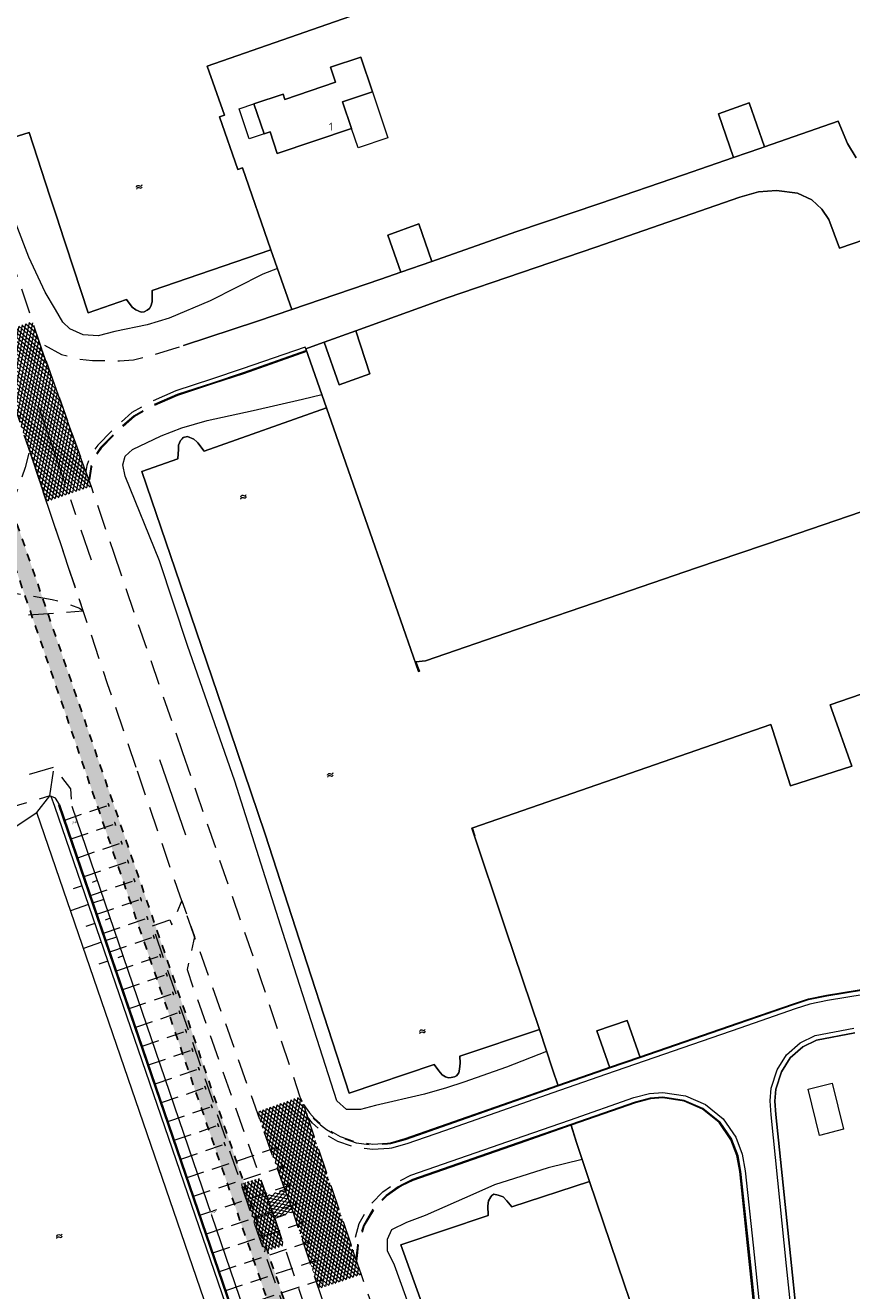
# Model space of a CAD drawing. Header units: metres. Extents: x 264570 to 266133, y 576109 to 577454.
# Tile 111 of 128: x 265495 to 265599, y 576951 to 577110. Entities that reach past the tile are written whole.
import ezdxf
from ezdxf.enums import TextEntityAlignment as Align

# ---------------------------------------------------------------- set-up
doc = ezdxf.new("R2010")
doc.units = ezdxf.units.M
for name, pattern in [('AM-AS', [16, 10, -2, 2, -2]), ('NLCS-HIDDEN', [4, 2, -2]), ('XX-DASHED', [4.8, 3.15, -1.65]), ('XX-HIDDEN2', [3.335, 2.225, -1.11])]:
    doc.linetypes.add(name, pattern=pattern)
for name, color, linetype, lineweight in [('B-BH-OG-BEBOUWING-G', 252, 'Continuous', 15), ('B-BH-OG-BEBOUWING-T50', 252, 'Continuous', 15), ('B-WE-AM-AS-WEG-GD', 252, 'AM-AS', 18), ('B-WE-GK-BESCHOEIING-TYPE_1-G', 252, 'B-WE-GK-BESCHOEIING_TYPE_1-G', 15), ('B-WE-GW-TALUDARCERING_LANG-G', 252, 'Continuous', 15), ('B-WE-KL-TRACE-A', 252, 'Continuous', 13), ('B-WE-KL-TRACE-GD', 252, 'NLCS-HIDDEN', 25), ('B-WE-OG-TOPOGRAFIE-G', 252, 'Continuous', 15), ('B-WE-OG-TOPOGRAFIE-S', 252, 'Continuous', 18), ('B-WE-VH-KANTOPSLUITING_OPSLUITBAND_10X20-G', 252, 'B-WE-VH-KANTOPSLUITING_TALUDBAND-G', 18), ('B-WE-VH-VERHARDING_ASFALT-A', 252, 'Continuous', 18), ('B-XX-AL-HOOGTELABEL-T18', 252, 'Continuous', 18), ('B-XX-GC-VERANKERING_ANKERSTANG-G', 252, 'XX-HIDDEN2', 18), ('B-XX-GK-BESCHOEIING_KUNSTSTOF-G', 252, 'GK-BESCHOEIING', 18), ('V-XX-AL-TOPOGRAFIE-G', 252, 'XX-DASHED', 18)]:
    doc.layers.add(name, color=color, linetype=linetype, lineweight=lineweight)
doc.styles.add('NLCS-ISO-ANNOTATIVE-T18', font='NLCS-ISO.ttf', dxfattribs={"oblique": 30, "height": 1.8})
doc.styles.add('NLCS-ISO-M200-T50', font='NLCS-ISO.ttf', dxfattribs={"height": 1})
doc.linetypes.add('B-WE-GK-BESCHOEIING_TYPE_1-G', pattern='A,7.5,[151,NLCS.shx,S=2,R=0,X=-0.25,Y=0.6],2.5', length=10)
doc.linetypes.add('B-WE-VH-KANTOPSLUITING_TALUDBAND-G', pattern='A,5,-2.5,[4,NLCS.shx,S=0.5,R=0,X=0,Y=0],-2.5', length=10)
doc.linetypes.add('GK-BESCHOEIING', pattern='A,30,-5,[1,NLCS.SHX,S=1,R=0,X=0,Y=0],-5', length=40)

# ---------------------------------------------------------------- blocks, each defined once
blk = doc.blocks.new('SOG-TOPOGRAFIE_WATER-SO')
at = {"flags": 128}
for points in [[(-2.51, 0.56), (-2.43, 0.7, -0.538831), (-0.42, 0.73, 0.605168), (1.26, 0.93, -4.035705)], [(-2.88, -0.71), (-2.79, -0.57, -0.538831), (-0.79, -0.54, 0.605168), (0.89, -0.34, -4.035705)]]:
    blk.add_lwpolyline(points, format="xyb", dxfattribs=at)

msp = doc.modelspace()

# ---------------------------------------------------------------- hatches: boundary and pattern name
at = {"layer": 'B-WE-KL-TRACE-A'}
h = msp.add_hatch(dxfattribs=at)
h.set_pattern_fill('DOTS', color=256, scale=0.5)
h.set_pattern_definition([(0, (265713.50372, 576754.34745), (0.079375, 0.15875), [0, -0.15875])])
h.paths.add_polyline_path([(265257.5, 576901.58), (265280.09, 576836.28), (265298.31, 576783.27), (265291.79, 576781.39), (265239.38, 576934.36), (265222.65, 576983.21), (265230.7, 576979.94), (265245.3, 576937.42), (265245.43, 576937.04)])
h.paths.add_polyline_path([(265223.14, 576984.79), (265219.92, 576993.61), (265211.97, 577028.58), (265210.55, 577042.1), (265222.79, 577002.99), (265229.99, 576982.01)])
h.paths.add_polyline_path([(265207.49, 577055.38), (265208.88, 577042.21), (265202.77, 577069.07)])
h.paths.add_polyline_path([(265194.59, 577097.91), (265209.11, 577055.74), (265209.67, 577050.43), (265224.35, 577003.5), (265246.86, 576937.96), (265259.06, 576902.11), (265281.65, 576836.81), (265331.28, 576692.4), (265402.25, 576711.02), (265417.83, 576715.06), (265434.25, 576719.39), (265450.78, 576723.65), (265466.98, 576727.88), (265483.56, 576732.24), (265517.75, 576741.1), (265533.99, 576745.38), (265551.26, 576749.84), (265566.67, 576753.91), (265582.24, 576757.87), (265589.31, 576759.69), (265591.04, 576760.33), (265486.41, 577064.17), (265488.3, 577064.82), (265593.6, 576759.04), (265591.73, 576758.34), (265591.58, 576758.77), (265589.8, 576758.11), (265582.65, 576756.27), (265567.09, 576752.31), (265551.68, 576748.25), (265534.4, 576743.78), (265518.17, 576739.51), (265483.98, 576730.65), (265467.4, 576726.28), (265451.19, 576722.05), (265434.66, 576717.8), (265418.25, 576713.46), (265402.66, 576709.43), (265330.22, 576690.42), (265298.85, 576781.71), (265290.74, 576779.37), (265237.82, 576933.82), (265212.51, 577007.74), (265210.34, 577028.31), (265197.8, 577083.52), (265193.03, 577097.37)])
at = {"layer": 'B-WE-VH-VERHARDING_ASFALT-A'}
h = msp.add_hatch(dxfattribs=at)
h.set_pattern_fill('AVH-ASFALT', color=256, scale=2, angle=179.449, style=0, pattern_type=2)
h.set_pattern_definition([(258.53750335, (53525.60482, 115542.10574), (0.39202199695, -0.07949059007), []), (318.53750335, (53525.60482, 115542.10574), (0.26485186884, 0.29975571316), [])])
h.paths.add_polyline_path([(265503.5, 577052.4), (265496.97, 577070.56), (265496.11, 577073.11), (265490.91, 577071.37), (265495.91, 577056.47), (265496.08, 577055.96), (265497.08, 577052.95), (265497.9, 577050.52)])
h = msp.add_hatch(dxfattribs=at)
h.set_pattern_fill('AVH-ASFALT', color=256, scale=2, angle=359.7884, style=0, pattern_type=2)
h.set_pattern_definition([(78.87690652, (53525.60482, 115542.10574), (-0.39248599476, 0.07716698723), []), (138.87690652, (53525.60482, 115542.10574), (-0.26307156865, -0.30131934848), [])])
h.paths.add_polyline_path([(265537.41, 576953.42), (265536.77, 576955.33), (265536.44, 576956.35), (265533.79, 576964.11), (265530.67, 576973.23), (265530.37, 576974.33), (265529.74, 576975.76), (265524.35, 576973.84), (265527.83, 576964.11), (265528.88, 576961.28), (265532.1, 576951.64)])
h = msp.add_hatch(dxfattribs=at)
h.set_pattern_fill('AVH-ASFALT', color=256, scale=2, angle=0.2906, style=0, pattern_type=2)
h.set_pattern_definition([(79.37907715, (53525.60482, 115542.10574), (-0.39314724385, 0.07372411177), []), (139.37907715, (53525.60482, 115542.10574), (-0.2604205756, -0.3036134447), [])])
h.paths.add_polyline_path([(265527.72, 576957.08), (265526.58, 576960.46), (265525.52, 576963.35), (265524.76, 576965.54), (265522.35, 576964.82), (265524.41, 576958.74), (265525.29, 576956.26)])
h = msp.add_hatch(dxfattribs=at)
h.set_pattern_fill('AVH-ASFALT', color=256, scale=2, angle=89.0104, style=0, pattern_type=2)
h.set_pattern_definition([(168.09890705, (53525.60482, 115542.10574), (-0.0824891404, -0.39140202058), []), (228.09890705, (53525.60482, 115542.10574), (0.29771952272, -0.2671387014), [])])
h.paths.add_polyline_path([(265528.36, 576961.1), (265528.88, 576961.28), (265527.83, 576964.11), (265527.37, 576963.96), (265525.52, 576963.35), (265526.58, 576960.46)])

# ---------------------------------------------------------------- linework, layer by layer
at = {"layer": 'B-BH-OG-BEBOUWING-G'}
msp.add_lwpolyline([(265537.38, 577106.33), (265538.84, 577101.98), (265535.1, 577100.72), (265536.22, 577097.38), (265526.88, 577094.24), (265525.98, 577096.94), (265525.23, 577096.69), (265523.96, 577100.47), (265527.61, 577101.7), (265527.83, 577101.03), (265534.21, 577103.17), (265533.58, 577105.06), (265537.38, 577106.33)], close=True, dxfattribs=at)
at = {"layer": 'B-WE-AM-AS-WEG-GD', "flags": 128}
for points in [[(265497.01, 577062.11), (265503.5, 577043.19)], [(265512.11, 577018.12), (265515.36, 577008.66)]]:
    msp.add_lwpolyline(points, dxfattribs=at)
at = {"layer": 'B-WE-GW-TALUDARCERING_LANG-G', "flags": 128}
for points in [[(265502.36, 577002.24), (265501.23, 577001.85)], [(265504.28, 577002.9), (265503.62, 577002.68)], [(265505.09, 577000.54), (265503.78, 577000.09)], [(265503.17, 576999.88), (265500.9, 576999.1)], [(265503.98, 576997.51), (265502.85, 576997.12)], [(265505.9, 576998.17), (265505.25, 576997.95)], [(265506.71, 576995.81), (265505.4, 576995.36)], [(265504.8, 576995.15), (265502.53, 576994.37)], [(265505.61, 576992.78), (265504.47, 576992.39)], [(265507.52, 576993.44), (265506.87, 576993.22)]]:
    msp.add_lwpolyline(points, dxfattribs=at)
at = {"layer": 'B-WE-KL-TRACE-GD', "ltscale": 0.5, "flags": 128}
msp.add_lwpolyline([(265194.59, 577097.91), (265209.11, 577055.74), (265209.67, 577050.43), (265224.35, 577003.5), (265246.86, 576937.96), (265259.06, 576902.11), (265281.65, 576836.81), (265331.28, 576692.4), (265402.25, 576711.02), (265417.83, 576715.06), (265434.25, 576719.39), (265450.78, 576723.65), (265466.98, 576727.88), (265483.56, 576732.24), (265517.75, 576741.1), (265533.99, 576745.38), (265551.26, 576749.84), (265566.67, 576753.91), (265582.24, 576757.87), (265589.31, 576759.69), (265591.04, 576760.33), (265486.41, 577064.17), (265488.3, 577064.82), (265593.6, 576759.04), (265591.73, 576758.34), (265591.58, 576758.77), (265589.8, 576758.11), (265582.65, 576756.27), (265567.09, 576752.31), (265551.68, 576748.25), (265534.4, 576743.78), (265518.17, 576739.51), (265483.98, 576730.65), (265467.4, 576726.28), (265451.19, 576722.05), (265434.66, 576717.8), (265418.25, 576713.46), (265402.66, 576709.43), (265330.22, 576690.42), (265298.85, 576781.71), (265290.74, 576779.37), (265237.82, 576933.82), (265212.51, 577007.74), (265210.34, 577028.31), (265197.8, 577083.52), (265193.03, 577097.37)], close=True, dxfattribs=at)
at = {"layer": 'B-WE-OG-TOPOGRAFIE-G'}
for points in [[(265536.01, 577111.43), (265518.06, 577105.18), (265520.26, 577099.04), (265519.64, 577098.82), (265521.95, 577092.2), (265522.53, 577092.41), (265526.07, 577082.14), (265511.18, 577077.03), (265511.16, 577075.6), (265511.02, 577075.06), (265510.83, 577074.76), (265510.56, 577074.56), (265510.18, 577074.33), (265509.78, 577074.31), (265509.1, 577074.59), (265508.65, 577074.94), (265507.94, 577075.91), (265503.11, 577074.22), (265499.41, 577085.55), (265499.39, 577085.6), (265498.31, 577088.89), (265495.7, 577096.87), (265493.69, 577096.25)], [(265599.63, 577093.7), (265598.54, 577095.48), (265597.37, 577098.31), (265588.08, 577095.07), (265586.16, 577100.61), (265582.3, 577099.21), (265584.22, 577093.72), (265577.92, 577091.53), (265567.4, 577087.95), (265556.87, 577084.38), (265546.3, 577080.68), (265544.66, 577085.39), (265540.76, 577083.98), (265542.39, 577079.31), (265539.91, 577078.44), (265528.72, 577074.64), (265526.07, 577082.14), (265522.53, 577092.41), (265521.95, 577092.2), (265519.64, 577098.82), (265520.26, 577099.04), (265518.06, 577105.18), (265536.01, 577111.43)], [(265515.11, 577070.11), (265524.39, 577073.17), (265528.72, 577074.64), (265539.91, 577078.44), (265542.39, 577079.31), (265546.3, 577080.68), (265556.87, 577084.38), (265567.4, 577087.95), (265577.92, 577091.53), (265584.22, 577093.72), (265587.65, 577094.92), (265588.08, 577095.07), (265597.37, 577098.31), (265598.54, 577095.48), (265599.63, 577093.7)], [(265488.9, 577094.76), (265489.28, 577094.88), (265492.19, 577095.78), (265493.69, 577096.25), (265495.7, 577096.87), (265498.31, 577088.89), (265499.39, 577085.6), (265499.41, 577085.55), (265503.11, 577074.22), (265507.94, 577075.91), (265508.65, 577074.94), (265509.1, 577074.59), (265509.78, 577074.31), (265510.18, 577074.33), (265510.56, 577074.56), (265510.83, 577074.76), (265511.02, 577075.06), (265511.16, 577075.6), (265511.18, 577077.03), (265526.07, 577082.14), (265528.72, 577074.64), (265524.39, 577073.17), (265515.11, 577070.11)], [(265526.9, 577079.8), (265525.08, 577079.09), (265518.44, 577075.73), (265513.29, 577073.56), (265510.53, 577072.71), (265506.47, 577071.86), (265504.37, 577071.34), (265502.51, 577071.45), (265500.81, 577072.22), (265500.81, 577072.22), (265499.93, 577073.03), (265499.03, 577074.65), (265497.71, 577076.83), (265495.68, 577081.23), (265492.28, 577090.05), (265491.28, 577089.8), (265490.9, 577089.95)], [(265601.83, 577049.75), (265590.7, 577045.96), (265579.57, 577042.17), (265568.44, 577038.38), (265556.96, 577034.44), (265545.49, 577030.49), (265544.3, 577030.4), (265544.74, 577029.2), (265544.62, 577029.16), (265544.62, 577029.16), (265538.84, 577045.73), (265533.07, 577062.3), (265530.46, 577069.71), (265530.83, 577069.84), (265532.79, 577070.55), (265534.65, 577065.16), (265538.52, 577066.56), (265536.76, 577071.97), (265548.24, 577076.09), (265566.89, 577082.48), (265584.98, 577088.73), (265587.36, 577089.42), (265589.61, 577089.6), (265592.23, 577089.25), (265594.06, 577088.4), (265595.3, 577087.23), (265596.17, 577085.93), (265597.52, 577082.33), (265602.15, 577083.95)], [(265602.15, 577083.95), (265597.52, 577082.33), (265596.17, 577085.93), (265595.3, 577087.23), (265594.06, 577088.4), (265592.23, 577089.25), (265589.61, 577089.6), (265587.36, 577089.42), (265584.98, 577088.73), (265566.89, 577082.48), (265548.24, 577076.09), (265536.76, 577071.97), (265532.79, 577070.55), (265530.83, 577069.84), (265530.46, 577069.71)], [(265530.46, 577069.71), (265533.07, 577062.3), (265517.71, 577056.86), (265516.92, 577057.87), (265516.77, 577058), (265516.39, 577058.33), (265515.6, 577058.69), (265515.06, 577058.55), (265514.93, 577058.37), (265514.73, 577058.19), (265514.48, 577057.59), (265514.46, 577057.08), (265514.39, 577055.88), (265509.86, 577054.28), (265514.7, 577040.17), (265520.04, 577024.44), (265525.38, 577008.72), (265530.65, 576992.46), (265535.93, 576976.21), (265546.61, 576979.82), (265547.19, 576979), (265547.61, 576978.52), (265548.01, 576978.25), (265548.42, 576978.14), (265548.72, 576978.15), (265549.16, 576978.27), (265549.39, 576978.4), (265549.68, 576978.76), (265549.78, 576979.22), (265549.85, 576979.96), (265549.81, 576980.85), (265559.85, 576984.18), (265561.48, 576979.21), (265562.17, 576977.11), (265562.17, 576977.11)], [(265530.38, 577069.92), (265522.46, 577067.17), (265518.62, 577065.87), (265514.16, 577064.42)], [(265530.54, 577069.47), (265522.6, 577066.66), (265518.73, 577065.4), (265514.32, 577063.94)], [(265560.74, 576981.46), (265560.71, 576981.44), (265555.68, 576979.46), (265550.34, 576977.58), (265548.16, 576976.89), (265545.38, 576976.07), (265539.22, 576974.67), (265537.33, 576974.15), (265535.57, 576974.14), (265534.37, 576975.24), (265527.6, 576996.39), (265521.54, 577015.4), (265515.6, 577032.45), (265512.09, 577043.06), (265507.77, 577053.71), (265507.48, 577055.14), (265507.76, 577056.23), (265508.68, 577057.06), (265512.32, 577058.76), (265514.9, 577059.78), (265518.09, 577060.68), (265523.84, 577061.97), (265530.06, 577063.37), (265532.48, 577063.97)], [(265626.74, 577035.44), (265596.34, 577024.97), (265596.51, 577024.48), (265599.08, 577017.29), (265591.38, 577014.81), (265589.11, 577021.88), (265588.91, 577022.51), (265551.44, 577009.54), (265551.31, 577009.48), (265555.58, 576996.83), (265559.85, 576984.18), (265549.81, 576980.85), (265549.85, 576979.96), (265549.78, 576979.22), (265549.68, 576978.76), (265549.39, 576978.4), (265549.16, 576978.27), (265548.72, 576978.15), (265548.42, 576978.14), (265548.01, 576978.25), (265547.61, 576978.52), (265547.19, 576979), (265546.61, 576979.82), (265535.93, 576976.21), (265530.65, 576992.46), (265525.38, 577008.72), (265520.04, 577024.44), (265514.7, 577040.17), (265509.86, 577054.28), (265514.39, 577055.88), (265514.46, 577057.08), (265514.48, 577057.59), (265514.73, 577058.19), (265514.93, 577058.37), (265515.06, 577058.55), (265515.6, 577058.69), (265516.39, 577058.33), (265516.77, 577058), (265516.92, 577057.87), (265517.71, 577056.86), (265533.07, 577062.3), (265538.84, 577045.73), (265544.62, 577029.16), (265544.74, 577029.2), (265544.3, 577030.4), (265545.49, 577030.49), (265556.96, 577034.44), (265568.44, 577038.38), (265579.57, 577042.17), (265590.7, 577045.96), (265601.83, 577049.75)], [(265503.5, 577052.4), (265503.2, 577053.24)], [(265609.75, 576990.68), (265595.91, 576988.44), (265593.64, 576987.95), (265591.76, 576987.34), (265584.82, 576984.94), (265572.46, 576980.68), (265570.84, 576985.32), (265567.04, 576984.04), (265568.67, 576979.38), (265568.07, 576979.17), (265562.17, 576977.11), (265561.48, 576979.21), (265559.85, 576984.18), (265555.58, 576996.83), (265551.31, 577009.48), (265551.44, 577009.54), (265588.91, 577022.51), (265589.11, 577021.88), (265591.38, 577014.81), (265599.08, 577017.29), (265596.51, 577024.48), (265596.34, 577024.97), (265626.74, 577035.44)], [(265544.66, 577029.27), (265544.26, 577030.39)], [(265549.57, 576791.1), (265560.63, 576758.88), (265583.86, 576764.92), (265498.93, 577012.22)], [(265539.03, 576896.96), (265540.33, 576897.44), (265501.1, 577012.23)], [(265479.99, 577000.35), (265496.67, 577011.44)], [(265551.84, 576791.88), (265562.18, 576761.76), (265580.75, 576766.59), (265496.67, 577011.44)], [(265540.75, 576969.84), (265541.15, 576969.87), (265542.98, 576970.39), (265562.17, 576977.11), (265568.07, 576979.17), (265568.67, 576979.38), (265572.46, 576980.68), (265584.82, 576984.94), (265591.76, 576987.34), (265593.64, 576987.95), (265595.91, 576988.44), (265609.75, 576990.68)], [(265609.85, 576990.1), (265596.02, 576987.85), (265593.79, 576987.38), (265591.95, 576986.78), (265585.02, 576984.38), (265568.26, 576978.61), (265562.36, 576976.54), (265547.88, 576971.48), (265543.16, 576969.83), (265541.25, 576969.28), (265540.95, 576969.26)], [(265599.87, 576919.35), (265597.54, 576921.08), (265595.37, 576923.57), (265594.05, 576926.08), (265593.68, 576927.81), (265593.09, 576933.41), (265590.88, 576954.5), (265588.92, 576973.48), (265588.81, 576975.22), (265588.94, 576976.84), (265589.68, 576979.15), (265590.86, 576981.01), (265592.6, 576982.52), (265594.45, 576983.43), (265599.34, 576984.38)], [(265599.44, 576983.8), (265594.64, 576982.86), (265592.93, 576982.02), (265591.31, 576980.62), (265590.22, 576978.89), (265589.53, 576976.72), (265589.41, 576975.21), (265589.51, 576973.53), (265591.47, 576954.56), (265593.68, 576933.47), (265594.27, 576927.9), (265594.61, 576926.28), (265595.86, 576923.91), (265597.94, 576921.52), (265600.17, 576919.87)], [(265600.17, 576919.87), (265597.94, 576921.52), (265595.86, 576923.91), (265594.61, 576926.28), (265594.27, 576927.9), (265593.68, 576933.47), (265591.47, 576954.56), (265589.51, 576973.53), (265589.41, 576975.21), (265589.53, 576976.72), (265590.22, 576978.89), (265591.31, 576980.62), (265592.93, 576982.02), (265594.64, 576982.86), (265599.44, 576983.8)], [(265542.36, 576965.24), (265543.66, 576965.89), (265557.9, 576970.84), (265557.9, 576970.84), (265563.58, 576972.82), (265571.68, 576975.65), (265573.66, 576976.16), (265575.33, 576976.29), (265578.18, 576975.88), (265580.68, 576974.79), (265582.92, 576972.98), (265584.48, 576970.69), (265585.31, 576968.55), (265585.68, 576966.44), (265586.66, 576957.12), (265589.85, 576926.45)], [(265599.16, 576914.11), (265597.72, 576914.43), (265596.14, 576915.12), (265594.94, 576915.9), (265593.55, 576917.07), (265592.1, 576918.77), (265591.03, 576920.36), (265590.08, 576922.48), (265589.53, 576924.48), (265589.27, 576926.38), (265586.07, 576957.06), (265585.09, 576966.36), (265584.74, 576968.39), (265583.96, 576970.41), (265582.48, 576972.57), (265580.37, 576974.28), (265578.02, 576975.3), (265575.31, 576975.7), (265573.75, 576975.57), (265571.85, 576975.08), (265563.76, 576972.26), (265558.09, 576970.28), (265543.89, 576965.34), (265542.55, 576964.68)], [(265574.85, 576939.37), (265570.48, 576952.24), (265566.11, 576965.11), (265564.5, 576970.02), (265563.76, 576972.26), (265571.85, 576975.08), (265573.75, 576975.57), (265575.31, 576975.7), (265578.02, 576975.3), (265580.37, 576974.28), (265582.48, 576972.57), (265583.96, 576970.41), (265584.74, 576968.39), (265585.09, 576966.36), (265586.07, 576957.06), (265589.27, 576926.38)], [(265563.79, 576972.17), (265564.5, 576970.02), (265566.11, 576965.11), (265556.35, 576961.92), (265555.73, 576962.69), (265555.26, 576963.18), (265554.64, 576963.41), (265554.1, 576963.51), (265553.85, 576963.36), (265553.71, 576963.2), (265553.42, 576962.67), (265553.34, 576962.07), (265553.38, 576960.83), (265542.42, 576957.16), (265546.91, 576944.72)], [(265565.2, 576967.88), (265560.91, 576966.81), (265554.19, 576964.7), (265551.82, 576963.64), (265545.46, 576960.85), (265543.14, 576959.95), (265541.22, 576959.03), (265540.69, 576957.81), (265540.69, 576956.44), (265541.58, 576954.65), (265542.98, 576950.71), (265549.32, 576932.63), (265556.55, 576911.61), (265563.65, 576891.83), (265570.28, 576872.26), (265576.5, 576853.99), (265580.33, 576842.77), (265586.13, 576825.79), (265592.06, 576808.98), (265598.12, 576791.33), (265602.57, 576777.79)], [(265546.91, 576944.72), (265542.42, 576957.16), (265553.38, 576960.83), (265553.34, 576962.07), (265553.42, 576962.67), (265553.71, 576963.2), (265553.85, 576963.36), (265554.1, 576963.51), (265554.64, 576963.41), (265555.26, 576963.18), (265555.73, 576962.69), (265556.35, 576961.92), (265566.11, 576965.11), (265570.48, 576952.24), (265574.85, 576939.37)]]:
    msp.add_lwpolyline(points, dxfattribs=at)
for points in [[(265538.84, 577101.98), (265537.38, 577106.33), (265533.58, 577105.06), (265534.21, 577103.17), (265527.83, 577101.03), (265527.61, 577101.7), (265523.96, 577100.47), (265525.23, 577096.69), (265525.98, 577096.94), (265526.88, 577094.24), (265536.22, 577097.38), (265535.1, 577100.72), (265538.84, 577101.98)], [(265535.1, 577100.72), (265538.84, 577101.98), (265540.78, 577096.19), (265537.04, 577094.94), (265536.22, 577097.38), (265535.1, 577100.72)], [(265587.65, 577094.92), (265584.22, 577093.72), (265582.3, 577099.21), (265586.16, 577100.61), (265588.08, 577095.07), (265587.65, 577094.92)], [(265523.96, 577100.47), (265525.23, 577096.69), (265523.35, 577096.06), (265522.08, 577099.84), (265523.96, 577100.47)], [(265540.76, 577083.98), (265544.66, 577085.39), (265546.3, 577080.68), (265542.39, 577079.31), (265540.76, 577083.98)], [(265536.76, 577071.97), (265538.52, 577066.56), (265534.65, 577065.16), (265532.79, 577070.55), (265536.76, 577071.97)], [(265551.71, 577008.51), (265551.4, 577009.43)], [(265572.46, 576980.68), (265568.67, 576979.38), (265567.04, 576984.04), (265570.84, 576985.32), (265572.46, 576980.68)], [(265596.59, 576977.45), (265598.04, 576971.66), (265595.02, 576970.9), (265593.57, 576976.69), (265596.59, 576977.45)]]:
    msp.add_lwpolyline(points, close=True, dxfattribs=at)
at = {"layer": 'B-WE-OG-TOPOGRAFIE-G', "flags": 128}
msp.add_lwpolyline([(265530.54, 577069.47), (265530.38, 577069.92)], dxfattribs=at)
at = {"layer": 'B-WE-VH-KANTOPSLUITING_OPSLUITBAND_10X20-G'}
for points in [[(265530.58, 577069.37), (265522.63, 577066.57), (265518.76, 577065.31), (265514.36, 577063.85)], [(265540.72, 576969.94), (265541.13, 576969.97), (265542.95, 576970.49), (265562.14, 576977.2), (265568.03, 576979.26), (265568.64, 576979.47), (265572.43, 576980.78), (265584.79, 576985.03), (265591.73, 576987.44), (265593.61, 576988.04), (265595.89, 576988.53), (265609.73, 576990.78)], [(265599.15, 576914.02), (265597.69, 576914.33), (265596.09, 576915.03), (265594.88, 576915.82), (265593.48, 576917), (265592.02, 576918.71), (265590.94, 576920.31), (265589.99, 576922.44), (265589.43, 576924.46), (265589.17, 576926.36), (265585.97, 576957.05), (265584.99, 576966.35), (265584.64, 576968.36), (265583.87, 576970.36), (265582.41, 576972.5), (265580.32, 576974.2), (265577.99, 576975.2), (265575.31, 576975.6), (265573.77, 576975.47), (265571.88, 576974.99), (265563.79, 576972.17), (265558.12, 576970.19), (265543.93, 576965.25), (265542.58, 576964.59)]]:
    msp.add_lwpolyline(points, dxfattribs=at)
at = {"layer": 'B-XX-GC-VERANKERING_ANKERSTANG-G'}
for p, q in [((265501.82, 577005.78), (265507.49, 577007.72)), ((265502.63, 577003.41), (265508.3, 577005.35)), ((265503.43, 577001.04), (265509.11, 577002.99)), ((265504.24, 576998.68), (265509.92, 577000.62)), ((265505.05, 576996.31), (265510.73, 576998.25)), ((265505.86, 576993.94), (265511.54, 576995.89)), ((265506.67, 576991.58), (265512.35, 576993.52)), ((265507.48, 576989.21), (265513.16, 576991.16)), ((265508.29, 576986.85), (265513.97, 576988.79)), ((265509.1, 576984.48), (265514.77, 576986.42)), ((265509.91, 576982.11), (265515.58, 576984.06)), ((265510.72, 576979.75), (265516.39, 576981.69)), ((265511.53, 576977.38), (265517.2, 576979.32)), ((265512.33, 576975.02), (265518.01, 576976.96)), ((265513.14, 576972.65), (265518.82, 576974.59)), ((265513.95, 576970.28), (265519.63, 576972.23)), ((265514.76, 576967.92), (265520.44, 576969.86)), ((265515.55, 576965.62), (265526.94, 576969.4)), ((265526.72, 576969.54, 0.27), (265526.71, 576969.53, 0.27)), ((265526.84, 576969.16, 0.27), (265526.83, 576969.15, 0.27)), ((265527.53, 576967.17, 0.27), (265527.52, 576967.17, 0.27)), ((265516.36, 576963.26), (265527.75, 576967.03)), ((265527.65, 576966.79, 0.27), (265527.64, 576966.79, 0.27)), ((265528.34, 576964.8, 0.27), (265528.33, 576964.8, 0.27)), ((265528.46, 576964.42, 0.27), (265528.45, 576964.42, 0.27)), ((265529.15, 576962.44, 0.27), (265529.14, 576962.44, 0.27)), ((265529.27, 576962.06, 0.27), (265529.26, 576962.06, 0.27)), ((265518.8, 576956.16), (265530.18, 576959.94)), ((265529.96, 576960.07, 0.27), (265529.95, 576960.07, 0.27)), ((265530.08, 576959.69, 0.27), (265530.08, 576959.69, 0.27)), ((265519.61, 576953.8), (265530.99, 576957.57)), ((265530.77, 576957.71, 0.27), (265530.76, 576957.71, 0.27)), ((265530.89, 576957.33, 0.27), (265530.89, 576957.33, 0.27)), ((265520.42, 576951.43), (265531.8, 576955.21)), ((265531.58, 576955.34, 0.27), (265531.57, 576955.34, 0.27)), ((265531.7, 576954.96, 0.27), (265531.7, 576954.96, 0.27)), ((265521.23, 576949.07), (265532.61, 576952.84)), ((265532.39, 576952.98, 0.27), (265532.38, 576952.98, 0.27)), ((265532.51, 576952.6, 0.27), (265532.51, 576952.6, 0.27))]:
    msp.add_line(p, q, dxfattribs=at)
for centre, radius, start, end in [((265507.67, 577012.9), 2.06, 189.0028, 194.1982), ((265505.13, 577012.19), 0.647, 19.8904, 37.5404), ((265505.13, 577012.19), 0.647, 19.3353, 37.3517), ((265507.57, 577013.19), 2.06, 203.5891, 208.7846), ((265505.72, 577012.3), 0.106, 76.9811, 101.0459), ((265505.66, 577012.47), 0.106, 296.7415, 320.8063), ((265505.12, 577012.2), 0.647, 0.247, 17.897), ((265505.13, 577012.2), 0.647, 0.4356, 18.452), ((265508.48, 577010.54), 2.06, 189.0028, 194.1982), ((265505.94, 577009.82), 0.647, 19.8904, 37.5404), ((265505.94, 577009.83), 0.647, 19.3353, 37.3517), ((265506.53, 577009.94), 0.106, 76.9811, 101.0459), ((265506.47, 577010.11), 0.106, 296.7415, 320.8063), ((265505.94, 577009.83), 0.647, 0.4356, 18.452), ((265505.93, 577009.83), 0.647, 0.247, 17.897), ((265508.38, 577010.83), 2.06, 203.5891, 208.7846), ((265509.29, 577008.17), 2.06, 189.0028, 194.1982), ((265506.75, 577007.46), 0.647, 19.8904, 37.5404), ((265506.75, 577007.46), 0.647, 19.3353, 37.3517), ((265509.19, 577008.46), 2.06, 203.5891, 208.7846), ((265507.34, 577007.57), 0.106, 76.9811, 101.0459), ((265507.28, 577007.74), 0.106, 296.7415, 320.8063), ((265506.75, 577007.47), 0.647, 0.4356, 18.452), ((265506.74, 577007.47), 0.647, 0.247, 17.897), ((265510.1, 577005.81), 2.06, 189.0028, 194.1982), ((265507.56, 577005.09), 0.647, 19.8904, 37.5404), ((265507.56, 577005.09), 0.647, 19.3353, 37.3517), ((265510, 577006.1), 2.06, 203.5891, 208.7846), ((265508.15, 577005.2), 0.106, 76.9811, 101.0459), ((265508.09, 577005.38), 0.106, 296.7415, 320.8063), ((265507.56, 577005.1), 0.647, 0.4356, 18.452), ((265507.55, 577005.1), 0.647, 0.247, 17.897), ((265510.91, 577003.44), 2.06, 189.0028, 194.1982), ((265508.36, 577002.72), 0.647, 19.8904, 37.5404), ((265508.37, 577002.73), 0.647, 19.3353, 37.3517), ((265510.81, 577003.73), 2.06, 203.5891, 208.7846), ((265508.96, 577002.84), 0.106, 76.9811, 101.0459), ((265508.9, 577003.01), 0.106, 296.7415, 320.8063), ((265508.37, 577002.74), 0.647, 0.4356, 18.452), ((265508.36, 577002.74), 0.647, 0.247, 17.897), ((265511.72, 577001.07), 2.06, 189.0028, 194.1982), ((265509.18, 577000.36), 0.647, 19.3353, 37.3517), ((265509.17, 577000.36), 0.647, 19.8904, 37.5404), ((265511.62, 577001.36), 2.06, 203.5891, 208.7846), ((265509.77, 577000.47), 0.106, 76.9811, 101.0459), ((265509.71, 577000.64), 0.106, 296.7415, 320.8063), ((265509.17, 577000.37), 0.647, 0.247, 17.897), ((265509.18, 577000.37), 0.647, 0.4356, 18.452), ((265512.53, 576998.71), 2.06, 189.0028, 194.1982), ((265509.99, 576998), 0.647, 19.3353, 37.3517), ((265509.98, 576997.99), 0.647, 19.8904, 37.5404), ((265512.43, 576999), 2.06, 203.5891, 208.7846), ((265510.58, 576998.11), 0.106, 76.9811, 101.0459), ((265510.52, 576998.28), 0.106, 296.7415, 320.8063), ((265509.98, 576998), 0.647, 0.247, 17.897), ((265509.99, 576998), 0.647, 0.4356, 18.452), ((265513.34, 576996.34), 2.06, 189.0028, 194.1982), ((265510.79, 576995.63), 0.647, 19.8904, 37.5404), ((265510.8, 576995.63), 0.647, 19.3353, 37.3517), ((265513.24, 576996.63), 2.06, 203.5891, 208.7846), ((265511.38, 576995.74), 0.106, 76.9811, 101.0459), ((265511.33, 576995.91), 0.106, 296.7415, 320.8063), ((265510.79, 576995.64), 0.647, 0.247, 17.897), ((265510.79, 576995.64), 0.647, 0.4356, 18.452), ((265514.15, 576993.98), 2.06, 189.0028, 194.1982), ((265511.6, 576993.26), 0.647, 19.8904, 37.5404), ((265511.61, 576993.26), 0.647, 19.3353, 37.3517), ((265514.05, 576994.27), 2.06, 203.5891, 208.7846), ((265512.19, 576993.37), 0.106, 76.9811, 101.0459), ((265512.14, 576993.54), 0.106, 296.7415, 320.8063), ((265511.6, 576993.27), 0.647, 0.247, 17.897), ((265511.6, 576993.27), 0.647, 0.4356, 18.452), ((265514.95, 576991.61), 2.06, 189.0028, 194.1982), ((265512.41, 576990.89), 0.647, 19.8904, 37.5404), ((265512.42, 576990.9), 0.647, 19.3353, 37.3517), ((265514.86, 576991.9), 2.06, 203.5891, 208.7846), ((265513, 576991.01), 0.106, 76.9811, 101.0459), ((265512.94, 576991.18), 0.106, 296.7415, 320.8063), ((265512.41, 576990.91), 0.647, 0.247, 17.897), ((265512.41, 576990.91), 0.647, 0.4356, 18.452), ((265515.76, 576989.24), 2.06, 189.0028, 194.1982), ((265513.22, 576988.53), 0.647, 19.8904, 37.5404), ((265513.22, 576988.53), 0.647, 19.3353, 37.3517), ((265515.66, 576989.53), 2.06, 203.5891, 208.7846), ((265513.81, 576988.64), 0.106, 76.9811, 101.0459), ((265513.75, 576988.81), 0.106, 296.7415, 320.8063), ((265513.21, 576988.54), 0.647, 0.247, 17.897), ((265513.22, 576988.54), 0.647, 0.4356, 18.452), ((265516.57, 576986.88), 2.06, 189.0028, 194.1982), ((265514.03, 576986.16), 0.647, 19.8904, 37.5404), ((265514.03, 576986.16), 0.647, 19.3353, 37.3517), ((265516.47, 576987.17), 2.06, 203.5891, 208.7846), ((265514.62, 576986.28), 0.106, 76.9811, 101.0459), ((265514.56, 576986.45), 0.106, 296.7415, 320.8063), ((265514.03, 576986.17), 0.647, 0.4356, 18.452), ((265514.02, 576986.17), 0.647, 0.247, 17.897), ((265517.38, 576984.51), 2.06, 189.0028, 194.1982), ((265514.84, 576983.79), 0.647, 19.8904, 37.5404), ((265514.84, 576983.8), 0.647, 19.3353, 37.3517), ((265517.28, 576984.8), 2.06, 203.5891, 208.7846), ((265515.43, 576983.91), 0.106, 76.9811, 101.0459), ((265515.37, 576984.08), 0.106, 296.7415, 320.8063), ((265514.84, 576983.81), 0.647, 0.4356, 18.452), ((265514.83, 576983.81), 0.647, 0.247, 17.897), ((265518.19, 576982.14), 2.06, 189.0028, 194.1982), ((265515.65, 576981.43), 0.647, 19.8904, 37.5404), ((265515.65, 576981.43), 0.647, 19.3353, 37.3517), ((265518.09, 576982.43), 2.06, 203.5891, 208.7846), ((265516.24, 576981.54), 0.106, 76.9811, 101.0459), ((265516.18, 576981.71), 0.106, 296.7415, 320.8063), ((265515.65, 576981.44), 0.647, 0.4356, 18.452), ((265515.64, 576981.44), 0.647, 0.247, 17.897), ((265519, 576979.78), 2.06, 189.0028, 194.1982), ((265516.46, 576979.06), 0.647, 19.8904, 37.5404), ((265516.46, 576979.07), 0.647, 19.3353, 37.3517), ((265518.9, 576980.07), 2.06, 203.5891, 208.7846), ((265517.05, 576979.18), 0.106, 76.9811, 101.0459), ((265516.99, 576979.35), 0.106, 296.7415, 320.8063), ((265516.46, 576979.08), 0.647, 0.4356, 18.452), ((265516.45, 576979.08), 0.647, 0.247, 17.897), ((265519.81, 576977.41), 2.06, 189.0028, 194.1982), ((265517.27, 576976.7), 0.647, 19.3353, 37.3517), ((265517.26, 576976.7), 0.647, 19.8904, 37.5404), ((265519.71, 576977.7), 2.06, 203.5891, 208.7846), ((265517.86, 576976.81), 0.106, 76.9811, 101.0459), ((265517.8, 576976.98), 0.106, 296.7415, 320.8063), ((265517.27, 576976.71), 0.647, 0.4356, 18.452), ((265517.26, 576976.71), 0.647, 0.247, 17.897), ((265518.08, 576974.33), 0.647, 19.3353, 37.3517), ((265520.62, 576975.05), 2.06, 189.0028, 194.1982), ((265518.07, 576974.33), 0.647, 19.8904, 37.5404), ((265520.52, 576975.34), 2.06, 203.5891, 208.7846), ((265518.67, 576974.44), 0.106, 76.9811, 101.0459), ((265518.61, 576974.62), 0.106, 296.7415, 320.8063), ((265518.07, 576974.34), 0.647, 0.247, 17.897), ((265518.08, 576974.34), 0.647, 0.4356, 18.452), ((265521.43, 576972.68), 2.06, 189.0028, 194.1982), ((265518.89, 576971.97), 0.647, 19.3353, 37.3517), ((265518.88, 576971.96), 0.647, 19.8904, 37.5404), ((265521.33, 576972.97), 2.06, 203.5891, 208.7846), ((265519.48, 576972.08), 0.106, 76.9811, 101.0459), ((265519.42, 576972.25), 0.106, 296.7415, 320.8063), ((265518.88, 576971.98), 0.647, 0.247, 17.897), ((265518.89, 576971.98), 0.647, 0.4356, 18.452), ((265519.7, 576969.6), 0.647, 19.3353, 37.3517), ((265522.24, 576970.31), 2.06, 189.0028, 194.1982), ((265519.69, 576969.6), 0.647, 19.8904, 37.5404), ((265522.14, 576970.6), 2.06, 203.5891, 208.7846), ((265520.29, 576969.71), 0.106, 76.9811, 101.0459), ((265520.23, 576969.88), 0.106, 296.7415, 320.8063), ((265519.69, 576969.61), 0.647, 0.247, 17.897), ((265519.7, 576969.61), 0.647, 0.4356, 18.452), ((265528.74, 576969.83), 2.06, 188.4426, 193.6381), ((265526.19, 576969.14), 0.647, 19.3302, 36.9802), ((265526.2, 576969.15), 0.647, 18.7752, 36.7915), ((265528.65, 576970.13), 2.06, 203.0289, 208.2244), ((265526.79, 576969.25), 0.106, 76.4209, 100.4857), ((265526.73, 576969.42), 0.106, 296.1813, 320.2461), ((265526.19, 576969.16), 0.647, 359.6868, 17.3368), ((265526.19, 576969.16), 0.647, 359.8755, 17.8918), ((265529.55, 576967.47), 2.06, 188.4426, 193.6381), ((265527, 576966.78), 0.647, 19.3302, 36.9802), ((265527.01, 576966.78), 0.647, 18.7752, 36.7915), ((265529.46, 576967.76), 2.06, 203.0289, 208.2244), ((265527.6, 576966.89), 0.106, 76.4209, 100.4857), ((265527.54, 576967.06), 0.106, 296.1813, 320.2461), ((265527, 576966.79), 0.647, 359.6868, 17.3368), ((265527, 576966.79), 0.647, 359.8755, 17.8918), ((265530.36, 576965.1), 2.06, 188.4426, 193.6381), ((265527.81, 576964.41), 0.647, 19.3302, 36.9802), ((265527.82, 576964.42), 0.647, 18.7752, 36.7915), ((265530.27, 576965.4), 2.06, 203.0289, 208.2244), ((265528.41, 576964.52), 0.106, 76.4209, 100.4857), ((265528.35, 576964.69), 0.106, 296.1813, 320.2461), ((265527.82, 576964.43), 0.647, 359.8755, 17.8918), ((265527.81, 576964.43), 0.647, 359.6868, 17.3368), ((265531.17, 576962.74), 2.06, 188.4426, 193.6381), ((265528.62, 576962.05), 0.647, 19.3302, 36.9802), ((265528.63, 576962.05), 0.647, 18.7752, 36.7915), ((265531.08, 576963.03), 2.06, 203.0289, 208.2244), ((265529.22, 576962.16), 0.106, 76.4209, 100.4857), ((265529.16, 576962.33), 0.106, 296.1813, 320.2461), ((265528.63, 576962.06), 0.647, 359.8755, 17.8918), ((265528.62, 576962.06), 0.647, 359.6868, 17.3368), ((265531.98, 576960.37), 2.06, 188.4426, 193.6381), ((265529.43, 576959.68), 0.647, 19.3302, 36.9802), ((265529.44, 576959.69), 0.647, 18.7752, 36.7915), ((265531.89, 576960.66), 2.06, 203.0289, 208.2244), ((265530.03, 576959.79), 0.106, 76.4209, 100.4857), ((265529.97, 576959.96), 0.106, 296.1813, 320.2461), ((265529.44, 576959.7), 0.647, 359.8755, 17.8918), ((265529.43, 576959.7), 0.647, 359.6868, 17.3368), ((265532.79, 576958.01), 2.06, 188.4426, 193.6381), ((265530.24, 576957.32), 0.647, 19.3302, 36.9802), ((265530.25, 576957.32), 0.647, 18.7752, 36.7915), ((265532.7, 576958.3), 2.06, 203.0289, 208.2244), ((265530.84, 576957.43), 0.106, 76.4209, 100.4857), ((265530.78, 576957.6), 0.106, 296.1813, 320.2461), ((265530.25, 576957.33), 0.647, 359.8755, 17.8918), ((265530.24, 576957.33), 0.647, 359.6868, 17.3368), ((265533.61, 576955.64), 2.06, 188.4426, 193.6381), ((265531.05, 576954.95), 0.647, 19.3302, 36.9802), ((265531.06, 576954.96), 0.647, 18.7752, 36.7915), ((265533.51, 576955.93), 2.06, 203.0289, 208.2244), ((265531.65, 576955.06), 0.106, 76.4209, 100.4857), ((265531.59, 576955.23), 0.106, 296.1813, 320.2461), ((265531.06, 576954.97), 0.647, 359.8755, 17.8918), ((265531.05, 576954.96), 0.647, 359.6868, 17.3368), ((265534.42, 576953.28), 2.06, 188.4426, 193.6381), ((265531.86, 576952.59), 0.647, 19.3302, 36.9802), ((265531.87, 576952.59), 0.647, 18.7752, 36.7915), ((265532.46, 576952.7), 0.106, 76.4209, 100.4857), ((265532.4, 576952.87), 0.106, 296.1813, 320.2461), ((265531.87, 576952.6), 0.647, 359.8755, 17.8918), ((265531.86, 576952.6), 0.647, 359.6868, 17.3368), ((265534.32, 576953.57), 2.06, 203.0289, 208.2244)]:
    msp.add_arc(centre, radius, start, end, dxfattribs=at)
at = {"layer": 'V-XX-AL-TOPOGRAFIE-G', "flags": 128}
for points in [[(265500.68, 577042.22), (265497.08, 577052.95), (265496.08, 577055.96), (265495.91, 577056.47), (265490.91, 577071.37), (265485.89, 577086.33), (265485.3, 577088.1), (265490.53, 577089.83), (265491.63, 577086.53), (265496.97, 577070.56), (265503.5, 577052.4), (265506.3, 577044.15)], [(265503.2, 577053.24), (265496.97, 577070.56), (265499.8, 577068.99), (265501.72, 577068.44), (265503.68, 577068.24), (265507.05, 577068.19), (265508.81, 577068.33), (265511.45, 577068.99), (265514.17, 577069.8), (265515.11, 577070.11)], [(265514.16, 577064.42), (265514.16, 577064.42), (265510.81, 577062.94), (265508.6, 577061.7), (265506.36, 577059.67), (265504.33, 577057.59), (265504.33, 577057.59), (265503.45, 577056.34), (265502.98, 577055.06), (265502.82, 577054.28)], [(265514.32, 577063.94), (265511.04, 577062.52), (265508.9, 577061.27), (265506.69, 577059.36), (265504.7, 577057.29), (265503.9, 577056.16), (265503.45, 577054.9), (265503.2, 577053.24)], [(265514.36, 577063.85), (265511.08, 577062.43), (265508.96, 577061.19), (265506.76, 577059.29), (265504.78, 577057.23), (265503.99, 577056.11), (265503.55, 577054.87), (265503.29, 577053.23)], [(265506.3, 577044.15), (265507.42, 577040.87), (265512.08, 577027.4), (265514.95, 577019.1)], [(265509.17, 577017.11), (265505.58, 577027.62), (265500.68, 577042.22)], [(265490.83, 577035.94), (265502.51, 577036.78)], [(265514.95, 577019.1), (265516.73, 577013.94), (265520.73, 577002.35), (265524.73, 576990.75), (265529.74, 576975.76), (265530.37, 576974.33), (265530.67, 576973.23), (265533.79, 576964.11), (265536.44, 576956.35), (265536.77, 576955.33), (265537.41, 576953.42), (265541.34, 576942.4), (265545.27, 576931.38), (265549.85, 576917.68), (265554.42, 576903.97), (265557.23, 576895.1), (265558.9, 576889.82), (265569.28, 576859.7), (265588.94, 576802.51), (265598.11, 576776.02), (265600.07, 576770.39)], [(265498.3, 577013.55), (265498.85, 577017.18)], [(265594.75, 576768.58), (265592.87, 576773.91), (265583.88, 576800.23), (265563.66, 576858.95), (265543.77, 576916.63), (265528.88, 576961.28), (265527.83, 576964.11), (265514.68, 577000.96), (265509.17, 577017.11)], [(265499.54, 577012.44), (265499.01, 577013.27), (265498.3, 577013.55), (265484.63, 577009.47), (265480.47, 577007.95), (265475.8, 577004.64), (265477.72, 576999.57)], [(265496.67, 577011.44), (265498.3, 577013.55)], [(265498.93, 577012.22), (265498.5, 577013.47)], [(265530.18, 576974.76), (265530.95, 576973.75), (265531.55, 576973.03), (265532.36, 576972.32), (265533.14, 576971.72), (265534.78, 576970.75), (265536.83, 576970.06), (265538.9, 576969.81), (265540.72, 576969.94)], [(265540.95, 576969.26), (265538.88, 576969.12), (265536.68, 576969.38), (265534.49, 576970.12), (265532.73, 576971.16), (265531.3, 576972.45), (265530.67, 576973.23), (265530.37, 576974.33), (265530.36, 576974.36), (265530.88, 576973.69), (265531.48, 576972.96), (265532.3, 576972.24), (265533.08, 576971.64), (265534.74, 576970.66), (265536.81, 576969.96), (265538.89, 576969.71), (265540.75, 576969.84)], [(265542.55, 576964.68), (265542.09, 576964.45), (265540.55, 576963.34), (265539.03, 576961.82), (265537.72, 576959.6), (265536.96, 576957.17), (265536.82, 576955.79), (265536.78, 576955.47), (265536.77, 576955.33), (265536.44, 576956.35), (265536.46, 576956.44), (265536.6, 576957.76), (265537.17, 576959.84), (265538.56, 576962.19), (265540.16, 576963.79), (265541.78, 576964.96), (265542.36, 576965.24)], [(265542.58, 576964.59), (265542.14, 576964.37), (265540.61, 576963.26), (265539.11, 576961.76), (265537.81, 576959.56), (265537.05, 576957.15), (265536.92, 576955.78), (265536.88, 576955.46), (265536.84, 576955.11)]]:
    msp.add_lwpolyline(points, dxfattribs=at)
msp.add_lwpolyline([(265511.23, 576997.23), (265513.41, 576997.98), (265513.63, 576997.35), (265514.9, 577000.34), (265516.49, 576995.89), (265515.56, 576991.74), (265516.3, 576989.57), (265525.52, 576963.35), (265526.58, 576960.46), (265537.59, 576928.06), (265537.7, 576927.74), (265543.22, 576911.47), (265548.07, 576897.5), (265553.84, 576881.02), (265559.28, 576864.92), (265564.47, 576849.84), (265568.48, 576838.61), (265573.75, 576823.29), (265578.59, 576809.76), (265584.71, 576791.72), (265586.93, 576785.3), (265590.59, 576775.13), (265592.75, 576768.33), (265592.75, 576768.33, -0.186413), (265592.57, 576764.87), (265592.57, 576764.87, 0.159359), (265592.52, 576761.56), (265592.52, 576761.56), (265593.11, 576759.34), (265593.11, 576759.34, 0.380814), (265593.44, 576758.98), (265593.44, 576758.98), (265590.07, 576757.73), (265590.07, 576757.73, 0.417728), (265590.29, 576758.46), (265590.29, 576758.46), (265589.5, 576761.04), (265589.5, 576761.04, -0.053436), (265589.3, 576762.24), (265589.3, 576762.24, -0.094942), (265589.59, 576764.35), (265589.59, 576764.35, 0.139975), (265589.5, 576769.7), (265589.5, 576769.7), (265584.46, 576784.39), (265571.53, 576821.66), (265565.86, 576839.2), (265559.49, 576857.21), (265553.06, 576875.65), (265546.63, 576894.54), (265541.05, 576909.93), (265535.17, 576927.71), (265529.87, 576943.28), (265524.41, 576958.74), (265518.89, 576974.97), (265513.19, 576991.49)], format="xyb", close=True, dxfattribs=at)
msp.add_lwpolyline([(265526.58, 576960.46), (265525.52, 576963.35), (265527.37, 576963.96), (265527.83, 576964.11), (265528.88, 576961.28), (265528.36, 576961.1), (265526.58, 576960.46)], close=True, dxfattribs=at)

# ---------------------------------------------------------------- block references
at = {"layer": 'B-WE-OG-TOPOGRAFIE-S', "xscale": 0.2, "yscale": 0.2, "zscale": 0.2, "rotation": 18.93095393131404}
for p in [(265509.72, 577090.07), (265522.81, 577051.15), (265533.72, 577016.21), (265545.29, 576984), (265499.68, 576958.28)]:
    msp.add_blockref('SOG-TOPOGRAFIE_WATER-SO', p, dxfattribs=at)

# ---------------------------------------------------------------- texts
at = {"layer": 'B-BH-OG-BEBOUWING-T50', "style": 'NLCS-ISO-M200-T50'}
msp.add_text('1', height=1, dxfattribs=at).set_placement((265533.64, 577097.61), align=Align.MIDDLE)

# ---------------------------------------------------------------- next in the draw order: texts
at = {"layer": 'B-XX-AL-HOOGTELABEL-T18', "char_height": 0.36, "width": 0.36, "attachment_point": 1, "rotation": 20.622, "style": 'NLCS-ISO-ANNOTATIVE-T18', "bg_fill": 3, "box_fill_scale": 1.1, "bg_fill_color": 256, "bg_fill_transparency": 0}
for insert in [(265500.96, 577010.26), (265518.42, 576961.33)]:
    msp.add_mtext('1:4', dxfattribs=dict(at, insert=insert))

# ---------------------------------------------------------------- next in the draw order: linework, layer by layer
at = {"layer": 'B-WE-GK-BESCHOEIING-TYPE_1-G', "ltscale": 0.6}
msp.add_lwpolyline([(265499.4, 577012.39), (265514.21, 576969.08), (265533.98, 576911.37), (265538.33, 576898.59), (265538.92, 576896.82), (265541.04, 576890.67), (265541.5, 576889.35), (265555.12, 576849.72), (265572.22, 576799.91), (265584.29, 576764.79), (265560.21, 576758.52), (265549.04, 576790.67)], dxfattribs=at)
at = {"layer": 'B-XX-GC-VERANKERING_ANKERSTANG-G'}
for p, q in [((265500.2, 577010.51), (265505.88, 577012.45)), ((265501.01, 577008.14), (265506.68, 577010.08)), ((265517.17, 576960.89), (265528.56, 576964.67)), ((265517.98, 576958.53), (265529.37, 576962.3))]:
    msp.add_line(p, q, dxfattribs=at)
at = {"layer": 'B-XX-GK-BESCHOEIING_KUNSTSTOF-G', "linetype": 'Continuous'}
msp.add_lwpolyline([(265499.4, 577012.39), (265499.54, 577012.44), (265514.35, 576969.13), (265534.12, 576911.42), (265538.47, 576898.63), (265539.07, 576896.87), (265541.18, 576890.72), (265541.64, 576889.4), (265555.26, 576849.77), (265572.37, 576799.96), (265584.49, 576764.68), (265560.11, 576758.34), (265548.9, 576790.62), (265549.04, 576790.67)], dxfattribs=at)
at = {"layer": 'V-XX-AL-TOPOGRAFIE-G', "flags": 128}
msp.add_lwpolyline([(265495.69, 577056.61), (265495.21, 577054.77), (265494.65, 577053.12), (265493.58, 577050.31), (265492.56, 577048.49), (265491.01, 577046.85), (265487.99, 577044.35), (265486.87, 577043.68), (265480.89, 577041.68), (265473.86, 577039.3), (265465.54, 577036.5), (265457.2, 577033.62), (265454.03, 577032.4), (265451.61, 577031.25), (265449.26, 577030.04), (265446, 577028.02), (265443.22, 577026.23), (265440.56, 577024.31), (265437.86, 577021.99), (265435.9, 577020.19), (265433.86, 577018.01), (265431.35, 577015.29), (265428.75, 577012.51), (265426.03, 577009.9), (265424.19, 577008.37), (265421.1, 577006.24), (265418.37, 577004.83), (265413.64, 577002.63), (265407.26, 576999.6), (265400.68, 576996.51), (265395.91, 576994.17), (265391.1, 576991.84), (265389.62, 576990.98), (265387.25, 576989.39), (265385.26, 576987.98), (265383.32, 576986.62), (265381.06, 576984.99), (265378.99, 576983.4), (265375.65, 576980.75), (265371.49, 576977.38), (265367.58, 576974.41), (265364.13, 576972.13), (265361.2, 576970.5), (265357.24, 576968.6), (265352.46, 576966.56), (265347.87, 576964.64), (265343.15, 576962.84), (265338.29, 576961), (265331.98, 576958.77), (265324.69, 576956.21), (265319.99, 576954.44), (265314.69, 576952.51), (265308.8, 576950.44), (265304.23, 576948.87), (265300.67, 576947.65), (265294.79, 576948.31), (265295.94, 576945.01), (265297.66, 576940.13), (265298.41, 576937.97), (265301.24, 576941.38), (265304.76, 576942.57), (265309.51, 576944.16), (265316.05, 576946.48), (265322.19, 576948.72), (265327.93, 576950.81), (265334.3, 576953.1), (265340.3, 576955.3), (265346.08, 576957.39), (265352.28, 576959.89), (265358.29, 576962.45), (265362.48, 576964.32), (265365.75, 576965.98), (265368.97, 576967.93), (265372.81, 576970.78), (265375.61, 576972.92), (265379.08, 576975.94), (265382.67, 576978.69), (265386.18, 576981.42), (265390.32, 576984.27), (265393.22, 576986.06), (265395.8, 576987.35), (265401.95, 576990.33), (265408.14, 576993.31), (265414.41, 576996.22), (265420.39, 576999.07), (265425.1, 577001.66), (265428.64, 577004.19), (265432.16, 577007.41), (265434.3, 577009.61), (265438.37, 577013.99), (265441.6, 577017.2), (265447.07, 577021.39), (265449.99, 577023.35), (265453.27, 577025.27), (265456.46, 577026.72), (265461.1, 577028.44), (265467.32, 577030.59), (265474.92, 577033.2), (265482.53, 577035.75), (265491.98, 577039), (265493.84, 577038.99), (265496.09, 577038.65), (265498.62, 577038.22), (265500.25, 577037.78), (265502.03, 577037.13), (265502.51, 577036.78), (265497.08, 577052.95), (265496.08, 577055.96), (265495.91, 577056.47), (265495.84, 577056.67)], close=True, dxfattribs=at)
msp.add_lwpolyline([(265474.17, 577008.7), (265478.03, 577010.49), (265477.72, 577012.78), (265478.03, 577014.91), (265483.3, 577016.4), (265485.39, 577013.23), (265498.85, 577017.18), (265500.89, 577014.43), (265501.1, 577012.18)], dxfattribs=at)

doc.saveas('drawing.dxf')
